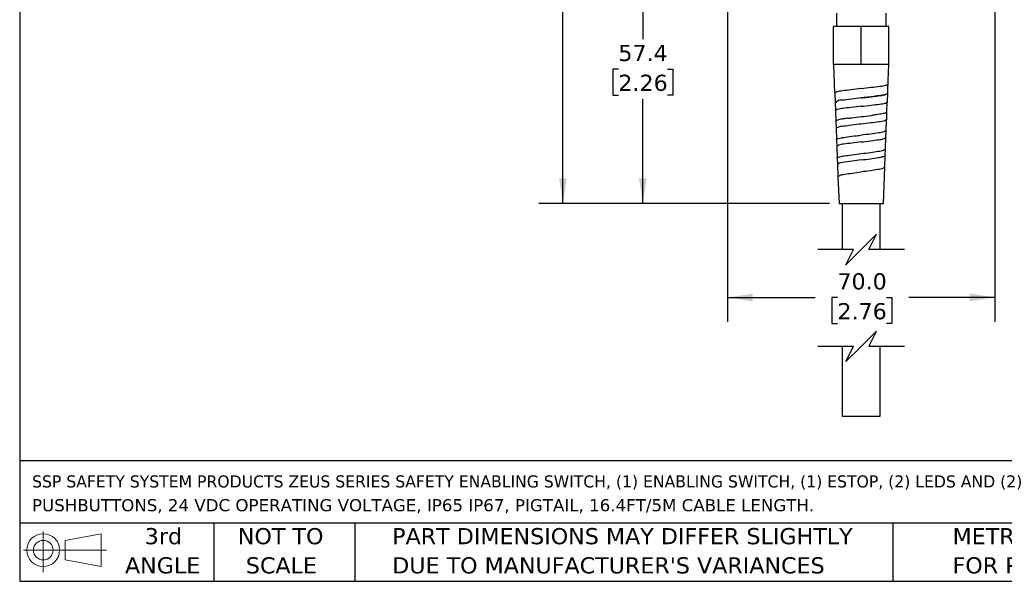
# Model space of a CAD drawing. Header units: millimetres. Extents: x 13 to 546, y 13 to 419.
# Tile 1 of 17: x 13 to 271, y 13 to 160. Entities that reach past the tile are written whole.
import ezdxf

# ---------------------------------------------------------------- set-up
doc = ezdxf.new("R2010")
doc.units = ezdxf.units.MM
doc.header["$LTSCALE"] = 2
doc.linetypes.add('SLD-Solid', pattern=[0])
doc.layers.add('DIMENSIONS', color=140, linetype='SLD-Solid', lineweight=25)
doc.layers.add('TEXT', color=140, linetype='SLD-Solid', lineweight=25)
doc.styles.add('SLDTEXTSTYLE0', font='VERDANA.TTF')
doc.dimstyles.new('SLDDIMSTYLE0', dxfattribs={"dimtxt": 4.316016, "dimasz": 6.604, "dimexe": 0, "dimexo": 0.0625, "dimgap": 1.079004, "dimtad": 0, "dimtih": 1, "dimtoh": 1, "dimrnd": 1e-09, "dimzin": 12, "dimdsep": 46, "dimtxsty": 'SLDTEXTSTYLE0', "dimsah": 1, "dimcen": 0.09, "dimadec": 0, "dimazin": 3, "dimtfac": 1, "dimtofl": 0, "dimtmove": 0, "dimatfit": 3, "dimfxl": 0, "dimfrac": 2, "dimtolj": 1, "dimtzin": 12, "dimarcsym": 0})
doc.dimstyles.new('SLDDIMSTYLE1', dxfattribs={"dimtxt": 4.316016, "dimasz": 6.604, "dimexe": 0, "dimexo": 0.0625, "dimgap": 1.079004, "dimtad": 0, "dimtih": 1, "dimtoh": 1, "dimrnd": 1e-09, "dimzin": 4, "dimdsep": 46, "dimtxsty": 'SLDTEXTSTYLE0', "dimsah": 1, "dimcen": 0.09, "dimadec": 0, "dimazin": 1, "dimtfac": 1, "dimtofl": 0, "dimtmove": 0, "dimatfit": 3, "dimfxl": 0, "dimfrac": 2, "dimtolj": 1, "dimtzin": 12, "dimarcsym": 0})

# ---------------------------------------------------------------- blocks, each defined once
blk = doc.blocks.new('Block11')
at = {"color": 7, "linetype": 'SLD-Solid', "lineweight": 18}
for p, q in [((5.18, 10.62), (5.18, 0)), ((10.96, 8.33), (20.35, 10.06)), ((10.96, 3.19), (10.96, 8.33)), ((20.35, 10.06), (20.35, 1.46)), ((0, 5.76), (21.75, 5.76)), ((10.96, 3.19), (20.35, 1.46))]:
    blk.add_line(p, q, dxfattribs=at)
for radius in [4.3, 2.57]:
    blk.add_circle((5.18, 5.76), radius, dxfattribs=at)
blk = doc.blocks.new('Block12')
at = {"color": 7, "linetype": 'Continuous'}
blk.add_blockref('Block11', (0, 0), dxfattribs=at)
blk = doc.blocks.new('SW_NOTE_0')
at = {"layer": 'TEXT', "color": 0, "char_height": 3.175, "attachment_point": 1, "style": 'SLDTEXTSTYLE0'}
for s, insert in [('SSP SAFETY SYSTEM PRODUCTS ZEUS SERIES SAFETY ENABLING SWITCH, (1) ENABLING SWITCH, (1) ESTOP, (2) LEDS AND (2) ', (0, 4.03)), ('PUSHBUTTONS, 24 VDC OPERATING VOLTAGE, IP65 IP67, PIGTAIL, 16.4FT/5M CABLE LENGTH.', (0, -2.2))]:
    blk.add_mtext(s, dxfattribs=dict(at, insert=insert))
blk = doc.blocks.new('SW_NOTE_0_3')
at = {"layer": 'TEXT', "color": 0, "char_height": 4.2333, "attachment_point": 1, "style": 'SLDTEXTSTYLE0'}
for s, insert in [('PART DIMENSIONS MAY DIFFER SLIGHTLY ', (0, 5.38)), ("DUE TO MANUFACTURER'S VARIANCES", (0, -2.27))]:
    blk.add_mtext(s, dxfattribs=dict(at, insert=insert))
blk = doc.blocks.new('SW_NOTE_0_4')
at = {"layer": 'TEXT', "color": 0, "char_height": 4.233, "attachment_point": 2, "style": 'SLDTEXTSTYLE0'}
for s, insert in [('NOT TO', (10.52, 5.38)), ('SCALE', (10.71, -2.27))]:
    blk.add_mtext(s, dxfattribs=dict(at, insert=insert))
blk = doc.blocks.new('SW_NOTE_0_5')
at = {"layer": 'TEXT', "color": 0, "char_height": 4.233, "attachment_point": 2, "style": 'SLDTEXTSTYLE0'}
for s, insert in [('3rd', (4.63, 5.38)), ('ANGLE', (4.44, -2.27))]:
    blk.add_mtext(s, dxfattribs=dict(at, insert=insert))
blk = doc.blocks.new('SW_NOTE_0_6')
at = {"layer": 'TEXT', "color": 0, "char_height": 4.2333, "attachment_point": 1, "style": 'SLDTEXTSTYLE0'}
for s, insert in [('METRIC UNITS USED ', (0, 5.38)), ('FOR PART DESIGN', (0, -2.27))]:
    blk.add_mtext(s, dxfattribs=dict(at, insert=insert))
blk = doc.blocks.new('_D_1')
at = {"layer": 'DIMENSIONS'}
for p, q in [((238.52, 376.95), (148.6, 376.95)), ((154.95, 376.95), (154.95, 239.58)), ((146.75, 231.75), (145.3, 231.75)), ((145.3, 231.75), (145.3, 224.89)), ((163.16, 231.75), (164.61, 231.75)), ((164.61, 231.75), (164.61, 224.89)), ((145.3, 224.89), (146.75, 224.89)), ((164.61, 224.89), (163.16, 224.89)), ((154.95, 111.72), (154.95, 223.93)), ((224.7, 111.72), (148.6, 111.72))]:
    blk.add_line(p, q, dxfattribs=at)
for points in [[(154.95, 376.95), (153.94, 370.35), (155.97, 370.35)], [(154.95, 111.72), (155.97, 118.32), (153.94, 118.32)]]:
    blk.add_solid(points, dxfattribs=at)
at = {"layer": 'DIMENSIONS', "char_height": 4.233, "attachment_point": 1, "style": 'SLDTEXTSTYLE0'}
for s, insert in [('265.2', (146.75, 238.09)), ('10.44', (146.75, 230.27))]:
    blk.add_mtext(s, dxfattribs=dict(at, insert=insert))
blk = doc.blocks.new('_D_2')
at = {"layer": 'DIMENSIONS'}
for p, q in [((196, 169.1), (169.52, 169.1)), ((175.87, 169.1), (175.87, 154.74)), ((169.45, 146.91), (168, 146.91)), ((168, 146.91), (168, 140.05)), ((182.28, 146.91), (183.73, 146.91)), ((183.73, 146.91), (183.73, 140.05)), ((168, 140.05), (169.45, 140.05)), ((183.73, 140.05), (182.28, 140.05)), ((175.87, 111.72), (175.87, 139.08)), ((224.7, 111.72), (169.52, 111.72))]:
    blk.add_line(p, q, dxfattribs=at)
for points in [[(175.87, 169.1), (174.85, 162.5), (176.88, 162.5)], [(175.87, 111.72), (176.88, 118.32), (174.85, 118.32)]]:
    blk.add_solid(points, dxfattribs=at)
at = {"layer": 'DIMENSIONS', "char_height": 4.233, "attachment_point": 1, "style": 'SLDTEXTSTYLE0'}
for s, insert in [('57.4', (169.45, 153.25)), ('2.26', (169.45, 145.43))]:
    blk.add_mtext(s, dxfattribs=dict(at, insert=insert))
blk = doc.blocks.new('_D_4')
at = {"layer": 'DIMENSIONS'}
for p, q in [((198.04, 167.06), (198.04, 80.72)), ((268.04, 167.06), (268.04, 80.72)), ((198.04, 87.07), (220.96, 87.07)), ((226.81, 87.07), (225.36, 87.07)), ((225.36, 87.07), (225.36, 80.21)), ((239.64, 87.07), (241.09, 87.07)), ((241.09, 87.07), (241.09, 80.21)), ((268.04, 87.07), (245.48, 87.07)), ((225.36, 80.21), (226.81, 80.21)), ((241.09, 80.21), (239.64, 80.21))]:
    blk.add_line(p, q, dxfattribs=at)
for points in [[(198.04, 87.07), (204.64, 86.05), (204.64, 88.08)], [(268.04, 87.07), (261.43, 88.08), (261.43, 86.05)]]:
    blk.add_solid(points, dxfattribs=at)
at = {"layer": 'DIMENSIONS', "char_height": 4.233, "attachment_point": 1, "style": 'SLDTEXTSTYLE0'}
for s, insert in [('70.0', (226.81, 93.41)), ('2.76', (226.81, 85.59))]:
    blk.add_mtext(s, dxfattribs=dict(at, insert=insert))

msp = doc.modelspace()

# ---------------------------------------------------------------- linework, layer by layer
for p, q in [((226.537, 161.602), (226.537, 158.102)), ((239.537, 158.102), (239.537, 161.602)), ((225.777, 148.102), (225.777, 158.102)), ((233.037, 158.102), (225.777, 158.102)), ((233.037, 148.102), (233.037, 158.102)), ((240.297, 158.102), (233.037, 158.102)), ((240.297, 148.102), (240.297, 158.102)), ((233.037, 148.102), (225.777, 148.102)), ((225.792, 148.102), (226.089, 140.628)), ((240.297, 148.102), (233.037, 148.102)), ((240.032, 141.791), (240.283, 148.102)), ((226.101, 140.628), (226.2, 138.114)), ((239.894, 138.31), (239.984, 140.58)), ((239.971, 140.569), (240.019, 141.791)), ((226.189, 138.114), (226.272, 136)), ((239.779, 135.676), (239.882, 138.31)), ((226.283, 136), (226.392, 133.237)), ((239.789, 135.676), (239.363, 135.402)), ((239.709, 133.667), (239.789, 135.676)), ((226.382, 133.237), (226.458, 131.334)), ((239.587, 130.805), (239.7, 133.673)), ((226.466, 131.336), (226.582, 128.385)), ((239.397, 125.972), (239.516, 128.995)), ((239.524, 128.995), (239.596, 130.804)), ((226.575, 128.385), (226.644, 126.646)), ((226.651, 126.646), (226.772, 123.565)), ((239.209, 121.166), (239.331, 124.291)), ((239.337, 124.291), (239.404, 125.972)), ((226.766, 123.565), (226.831, 121.931)), ((226.836, 121.931), (226.96, 118.771)), ((226.957, 118.771), (227.237, 111.715)), ((238.837, 111.715), (239.213, 121.166)), ((227.237, 111.715), (238.837, 111.715)), ((228.037, 111.715), (228.037, 99.655)), ((238.037, 99.655), (238.037, 111.715)), ((228.037, 74.255), (228.037, 55.934)), ((238.037, 55.934), (238.037, 74.255)), ((228.037, 55.934), (238.037, 55.934))]:
    msp.add_line(p, q)
at = {"flags": 128}
for points in [[(240.019, 141.791), (240.032, 142.133), (240.06, 142.907)], [(233.037, 123.113), (230.651, 122.817), (228.636, 122.522), (227.297, 122.226), (226.836, 121.931), (226.836, 121.931)]]:
    msp.add_lwpolyline(points, dxfattribs=at)
for centre, radius, start, end in [((8.539, 150.991), 231.676, 357.43036, 357.99723), ((238.885, 141.902), 1.699, 309.61133, 310.18646)]:
    msp.add_arc(centre, radius, start, end)
for points, knots in [([(240.073, 142.895), (239.876, 142.792), (239.212, 142.447), (237.684, 142.324), (235.555, 142.016), (233.918, 141.855), (233.037, 141.769)], [0, 0, 0, 0, 0.0926281, 0.3117483, 0.6294979, 1, 1, 1, 1]), ([(233.036, 141.78), (232.144, 141.693), (230.496, 141.532), (228.383, 141.203), (226.875, 141.106), (226.271, 140.733), (226.102, 140.628)], [0, 0, 0, 0, 0.3794307, 0.7006688, 0.916354, 1, 1, 1, 1]), ([(233.038, 139.339), (232.157, 139.264), (230.531, 139.124), (228.452, 138.585), (226.951, 138.878), (226.369, 138.01), (226.2, 138.114), (226.2, 138.114)], [0, 0, 0, 0, 0.3786997, 0.6993846, 0.9150002, 0.999997, 1, 1, 1, 1]), ([(233.037, 139.35), (233.585, 139.413), (234.595, 139.529), (236.264, 139.709), (237.837, 140.012), (239.135, 140.036), (239.606, 140.357), (239.655, 140.391)], [0, 0, 0, 0, 0.2461984, 0.4543481, 0.7466026, 0.9732556, 1, 1, 1, 1]), ([(239.969, 140.593), (239.861, 140.497), (239.47, 140.148), (238.314, 140.059), (236.701, 139.749), (234.848, 139.55), (233.586, 139.403), (233.038, 139.339)], [0, 0, 0, 0, 0.060364, 0.2182124, 0.4626023, 0.7667368, 1, 1, 1, 1]), ([(233.038, 137.162), (232.197, 137.075), (230.642, 136.914), (228.283, 136.574), (227.439, 136.493), (226.114, 136.096), (226.283, 136), (226.283, 136)], [0, 0, 0, 0, 0.3790375, 0.7000008, 0.9156671, 0.999988, 1, 1, 1, 1]), ([(233.037, 137.155), (233.91, 137.243), (235.528, 137.406), (237.613, 137.731), (239.107, 137.837), (239.719, 138.205), (239.893, 138.31)], [0, 0, 0, 0, 0.3756802, 0.6960706, 0.9134214, 1, 1, 1, 1]), ([(229.436, 134.013), (229.782, 134.059), (230.981, 134.218), (232.183, 134.356), (233.037, 134.454)], [0, 0, 0, 0, 0.2893675, 1, 1, 1, 1]), ([(233.037, 134.454), (233.894, 134.553), (234.971, 134.677), (236.046, 134.815), (236.265, 134.844)], [0, 0, 0, 0, 0.7960673, 1, 1, 1, 1]), ([(239.363, 135.402), (239.33, 135.391), (238.82, 135.23), (237.779, 135.056), (236.774, 134.915), (236.265, 134.844)], [0, 0, 0, 0, 0.03293632, 0.50939744, 1, 1, 1, 1]), ([(229.436, 134.013), (229.035, 133.951), (228.115, 133.809), (227.511, 133.751), (226.215, 133.335), (226.383, 133.236), (226.383, 133.236)], [0, 0, 0, 0, 0.3560353, 0.8172633, 0.9998668, 1, 1, 1, 1]), ([(233.037, 132.502), (232.19, 132.414), (230.626, 132.25), (228.623, 131.918), (227.184, 131.815), (226.618, 131.44), (226.458, 131.334)], [0, 0, 0, 0, 0.3788045, 0.6995559, 0.9151689, 1, 1, 1, 1]), ([(239.709, 133.667), (239.54, 133.561), (238.948, 133.193), (237.489, 133.083), (235.461, 132.756), (233.887, 132.591), (233.037, 132.502)], [0, 0, 0, 0, 0.0872866, 0.3046414, 0.6247549, 1, 1, 1, 1]), ([(226.582, 128.385), (226.582, 128.385), (226.419, 128.481), (227.671, 128.896), (228.498, 128.982), (230.744, 129.335), (232.231, 129.502), (233.037, 129.593)], [0, 0, 0, 0, 0.0000312, 0.0858533, 0.3014181, 0.6217487, 1, 1, 1, 1]), ([(239.587, 130.805), (239.421, 130.695), (238.846, 130.314), (237.406, 130.195), (235.417, 129.858), (233.871, 129.686), (233.037, 129.593)], [0, 0, 0, 0, 0.0883982, 0.3057802, 0.6254522, 1, 1, 1, 1]), ([(233.037, 127.822), (233.837, 127.912), (235.318, 128.077), (237.568, 128.408), (238.392, 128.514), (239.682, 128.893), (239.516, 128.995), (239.516, 128.995)], [0, 0, 0, 0, 0.3747785, 0.6945952, 0.9119672, 0.9999743, 1, 1, 1, 1]), ([(233.037, 127.822), (232.215, 127.733), (230.696, 127.568), (228.753, 127.236), (227.351, 127.129), (226.805, 126.753), (226.651, 126.646)], [0, 0, 0, 0, 0.3784561, 0.69894, 0.9145196, 1, 1, 1, 1]), ([(226.772, 123.565), (226.772, 123.565), (226.616, 123.665), (227.82, 124.067), (228.635, 124.163), (230.81, 124.509), (232.256, 124.676), (233.039, 124.767)], [0, 0, 0, 0, 0.0000313, 0.0863182, 0.3018662, 0.6220109, 1, 1, 1, 1]), ([(233.037, 123.113), (233.836, 123.211), (235.317, 123.391), (237.202, 123.63), (238.272, 123.86), (238.669, 123.946)], [0, 0, 0, 0, 0.4241055, 0.786126, 1, 1, 1, 1]), ([(233.039, 124.767), (233.849, 124.859), (235.35, 125.03), (237.28, 125.365), (238.681, 125.486), (239.236, 125.862), (239.397, 125.972)], [0, 0, 0, 0, 0.3743165, 0.6938253, 0.9112067, 1, 1, 1, 1]), ([(238.669, 123.946), (238.729, 123.961), (238.974, 124.023), (239.181, 124.175), (239.337, 124.291)], [0, 0, 0, 0, 0.2444845, 1, 1, 1, 1]), ([(226.96, 118.771), (227.107, 118.879), (227.618, 119.257), (228.96, 119.372), (230.808, 119.708), (232.254, 119.876), (233.037, 119.967)], [0, 0, 0, 0, 0.0867754, 0.3022796, 0.6222282, 1, 1, 1, 1]), ([(239.213, 121.166), (239.056, 121.057), (238.519, 120.684), (237.155, 120.562), (235.281, 120.229), (233.823, 120.059), (233.037, 119.967)], [0, 0, 0, 0, 0.0894453, 0.3068775, 0.6261333, 1, 1, 1, 1])]:
    msp.add_open_spline(points, degree=3, knots=knots)
at = {"layer": 'DIMENSIONS', "color": 140}
for p, q in [((237.037, 103.655), (233.037, 99.655)), ((235.037, 99.655), (237.037, 103.655)), ((231.037, 99.655), (221.687, 99.655)), ((233.037, 99.655), (229.037, 95.655)), ((229.037, 95.655), (231.037, 99.655)), ((244.387, 99.655), (235.037, 99.655)), ((237.037, 78.255), (233.037, 74.255)), ((235.037, 74.255), (237.037, 78.255)), ((231.037, 74.255), (221.687, 74.255)), ((233.037, 74.255), (229.037, 70.255)), ((229.037, 70.255), (231.037, 74.255)), ((244.387, 74.255), (235.037, 74.255))]:
    msp.add_line(p, q, dxfattribs=at)
at = {"layer": 'TEXT'}
for p, q in [((12.7, 419.1), (12.7, 12.7)), ((546.1, 44.252), (12.7, 44.252)), ((546.1, 27.94), (12.7, 27.94)), ((63.5, 27.94), (63.5, 12.7)), ((100.423, 27.94), (100.423, 12.7)), ((241.293, 27.94), (241.293, 12.7)), ((12.7, 12.7), (546.1, 12.7))]:
    msp.add_line(p, q, dxfattribs=at)

# ---------------------------------------------------------------- block references
for name, p in [('SW_NOTE_0', (15.931, 36.432)), ('SW_NOTE_0_5', (45.695, 21.271)), ('SW_NOTE_0_4', (70.514, 21.271)), ('SW_NOTE_0_3', (110.239, 21.271)), ('SW_NOTE_0_6', (256.957, 21.271)), ('Block12', (13.676, 15.108))]:
    msp.add_blockref(name, p, dxfattribs=at)

# ---------------------------------------------------------------- dimensions: what is measured, and where the dimension line sits
at = {"layer": 'DIMENSIONS'}
for base, p1, p2, picture, middle in [((154.955, 376.951), (227.237, 111.715), (241.063, 376.951), '_D_1', (154.955, 231.752)), ((175.866, 111.715), (198.537, 169.102), (227.237, 111.715), '_D_2', (175.866, 146.91))]:
    dim = msp.add_linear_dim(base=base, p1=p1, p2=p2, angle=90, dimstyle='SLDDIMSTYLE0', dxfattribs=at)
    dim.commit()
    dim.dimension.update_dxf_attribs({"geometry": picture, "text_midpoint": middle, "dimtype": 160})
dim = msp.add_linear_dim(base=(268.037, 87.069), p1=(198.037, 169.602), p2=(268.037, 169.602), dimstyle='SLDDIMSTYLE1', dxfattribs=at)
dim.commit()
dim.dimension.update_dxf_attribs({"geometry": '_D_4', "text_midpoint": (233.223, 87.069), "dimtype": 160})

doc.saveas('drawing.dxf')
